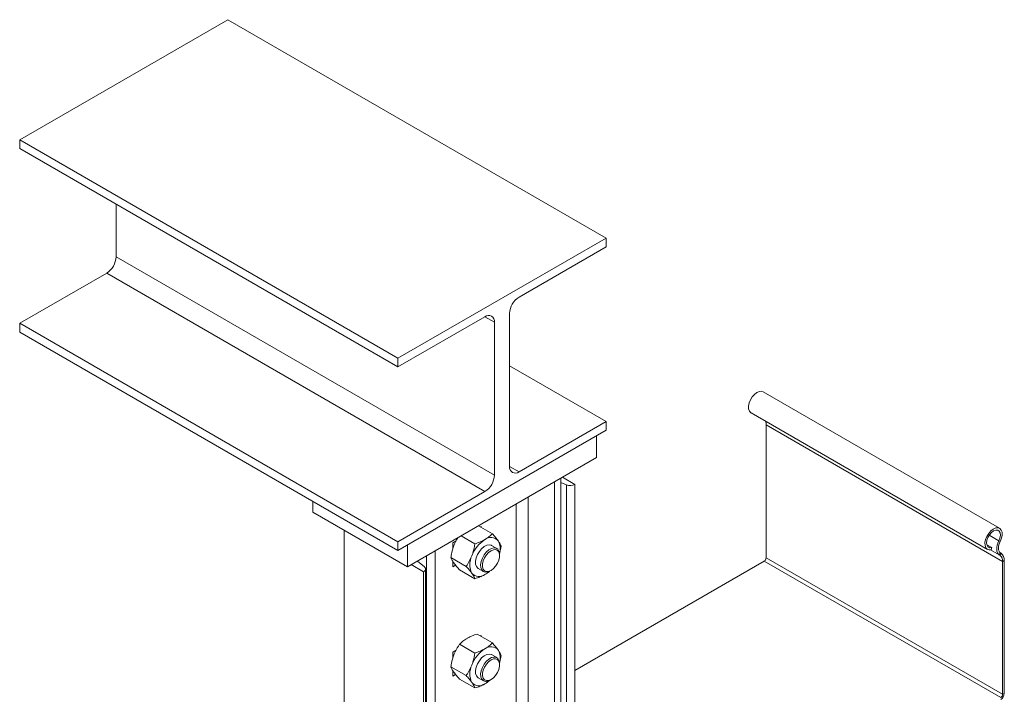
# Model space of a CAD drawing. Header units: millimetres. Extents: x 227 to 1100, y 6 to 1565.
# Tile 2 of 5: x 392 to 760, y 450 to 702. Entities that reach past the tile are written whole.
import ezdxf

# ---------------------------------------------------------------- set-up
doc = ezdxf.new("R2010")
doc.units = ezdxf.units.MM

msp = doc.modelspace()

# ---------------------------------------------------------------- linework, layer by layer
at = {"color": 7, "linetype": 'Continuous', "lineweight": 15}
for p, q in [((469.52, 701.96), (391.74, 657.05)), ((610.94, 620.31), (469.52, 701.96)), ((533.16, 575.41), (391.74, 657.05)), ((391.74, 657.05), (391.74, 653.79)), ((533.16, 572.15), (391.74, 653.79)), ((427.8, 632.97), (427.8, 613.36)), ((610.94, 620.31), (533.16, 575.41)), ((610.94, 617.05), (610.94, 620.31)), ((610.94, 617.05), (578.41, 598.27)), ((427.8, 613.36), (569.22, 531.72)), ((424.26, 607.24), (391.74, 588.46)), ((565.68, 525.6), (424.26, 607.24)), ((565.68, 590.92), (533.16, 572.15)), ((574.88, 592.15), (574.88, 534.99)), ((391.74, 588.46), (391.74, 585.2)), ((533.16, 506.82), (391.74, 588.46)), ((569.22, 531.72), (569.22, 588.88)), ((533.16, 503.56), (391.74, 585.2)), ((533.16, 572.15), (533.16, 575.41)), ((610.94, 551.73), (574.88, 572.54)), ((758.08, 511.84), (669.69, 562.86)), ((665.14, 554.98), (753.53, 503.95)), ((578.41, 532.95), (610.94, 551.73)), ((610.94, 548.46), (610.94, 551.73)), ((670.8, 550.49), (759.18, 499.47)), ((670.8, 500.81), (670.8, 550.49)), ((610.94, 548.46), (533.16, 503.56)), ((536.69, 505.6), (607.4, 546.42)), ((607.4, 538.25), (607.4, 546.42)), ((536.69, 497.43), (607.4, 538.25)), ((594.01, 370.82), (594.01, 530.52)), ((594.67, 530.9), (599.31, 528.23)), ((591.72, 368.93), (591.72, 529.2)), ((596.11, 528.07), (594.01, 528.92)), ((599.31, 360.84), (599.31, 528.23)), ((533.16, 506.82), (565.68, 525.6)), ((501.34, 517.84), (501.34, 521.93)), ((501.34, 517.84), (536.69, 497.43)), ((563.29, 512.79), (568.44, 509.81)), ((564.27, 512.53), (564, 512.38)), ((564.27, 512.22), (564.27, 512.53)), ((513.04, 390.41), (513.04, 511.09)), ((556.76, 509.02), (561.91, 506.04)), ((533.16, 503.56), (533.16, 506.82)), ((536.69, 497.43), (536.69, 505.6)), ((554.9, 507.12), (553.66, 506.41)), ((553.66, 506.41), (553.66, 503.98)), ((570.09, 504.33), (568.18, 505.43)), ((571.06, 502.17), (571.71, 505.17)), ((753.31, 505.68), (755.14, 504.63)), ((755.14, 504.63), (754.97, 503.83)), ((758.28, 506.95), (757.79, 507.14)), ((543.83, 501.55), (543.83, 341.86)), ((547.11, 503.45), (547.11, 343.18)), ((552.94, 500.92), (558.65, 497.62)), ((571.13, 501.63), (571.13, 502.04)), ((670.8, 500.81), (759.18, 449.79)), ((758.41, 502.69), (757.95, 501.92)), ((758.19, 501.76), (757.95, 501.92)), ((758.19, 501.76), (758.65, 502.53)), ((758.65, 502.53), (758.41, 502.69)), ((542.74, 495.57), (538.11, 498.25)), ((540.41, 499.58), (543.02, 497.42)), ((553.66, 499.52), (553.66, 497.43)), ((553.66, 497.43), (554.72, 498.04)), ((599.31, 458.73), (670.09, 499.59)), ((670.09, 499.59), (758.48, 448.56)), ((759.82, 499.83), (759.18, 499.47)), ((759.18, 449.79), (759.18, 499.47)), ((759.82, 450.15), (759.82, 499.83)), ((542.74, 332.27), (542.74, 495.57)), ((543.47, 333.29), (543.47, 496.59)), ((556.21, 496.27), (561.91, 492.98)), ((563.18, 496.77), (565.09, 495.67)), ((567.59, 495.92), (567.95, 496.12)), ((562.74, 472.28), (568.44, 468.99)), ((564.27, 471.71), (564, 471.55)), ((564.27, 471.4), (564.27, 471.71)), ((556.21, 468.51), (561.91, 465.21)), ((554.9, 466.29), (553.66, 465.58)), ((553.66, 465.58), (553.66, 463.15)), ((570.09, 463.5), (568.18, 464.61)), ((571.06, 461.35), (571.71, 464.34)), ((571.13, 460.81), (571.13, 461.21)), ((552.94, 460.09), (558.65, 456.8)), ((553.66, 458.7), (553.66, 456.6)), ((553.66, 456.6), (554.72, 457.21)), ((556.21, 455.44), (561.91, 452.15)), ((563.18, 455.95), (565.09, 454.84)), ((567.59, 455.09), (567.95, 455.3)), ((759.18, 449.79), (759.82, 450.15))]:
    msp.add_line(p, q, dxfattribs=at)
at = {"color": 8, "linetype": 'Continuous', "lineweight": 15}
for p, q in [((569.22, 588.88), (565.68, 590.92)), ((574.88, 534.99), (578.41, 532.95)), ((596.11, 360.68), (596.11, 528.07)), ((581.83, 372.93), (581.83, 523.49)), ((577.35, 372.7), (577.35, 520.9)), ((754.16, 509.24), (757.79, 507.14)), ((754.71, 503.77), (758.19, 501.76)), ((754.73, 503.77), (757.95, 501.92))]:
    msp.add_line(p, q, dxfattribs=at)
at = {"color": 7, "linetype": 'Continuous', "lineweight": 15, "flags": 128}
for points in [[(669.69, 562.86), (669.1, 563.06), (668.26, 562.99), (667.35, 562.59), (666.44, 561.9), (665.62, 560.96), (664.94, 559.86), (664.46, 558.68), (664.22, 557.52), (664.25, 556.47), (664.52, 555.63), (665.04, 555.05), (665.14, 554.98)], [(758.28, 506.95), (758.76, 508.13), (759, 509.29), (758.98, 510.34), (758.7, 511.18), (758.19, 511.77), (757.49, 512.03), (756.64, 511.97), (755.73, 511.57), (754.83, 510.87), (754.01, 509.93), (753.33, 508.83), (752.85, 507.65), (752.61, 506.49), (752.63, 505.45), (752.91, 504.6), (753.43, 504.02), (754.13, 503.76), (754.97, 503.83)], [(757.79, 507.14), (758.21, 508.2), (758.38, 509.23), (758.29, 510.13), (757.95, 510.8), (757.38, 511.17), (756.65, 511.2), (755.84, 510.89), (755.02, 510.28), (754.29, 509.43), (753.71, 508.41), (753.34, 507.35), (753.23, 506.34), (753.38, 505.49), (753.78, 504.88), (754.39, 504.59), (755.14, 504.63)], [(568.18, 505.43), (568.04, 505.51), (567.24, 505.67), (566.32, 505.49), (565.36, 504.98), (564.42, 504.19), (563.58, 503.17), (562.89, 501.99), (562.41, 500.75), (562.17, 499.54), (562.19, 498.44), (562.47, 497.54), (562.99, 496.9), (563.18, 496.77)], [(567.59, 495.92), (566.64, 495.52), (565.76, 495.45), (565.01, 495.72), (564.45, 496.31), (564.13, 497.17), (564.07, 498.24), (564.26, 499.44), (564.7, 500.69), (565.36, 501.88), (566.18, 502.93), (567.11, 503.77), (568.07, 504.32), (569, 504.56), (569.82, 504.46), (570.48, 504.02), (570.92, 503.29), (571.12, 502.32), (571.13, 502.04)], [(757.95, 501.92), (757.56, 502.26), (757.26, 502.73), (757.08, 503.31), (757, 503.99), (757.03, 504.73), (757.18, 505.52), (757.44, 506.33), (757.79, 507.14)], [(758.41, 502.69), (758.09, 502.97), (757.85, 503.35), (757.7, 503.83), (757.63, 504.38), (757.66, 504.99), (757.78, 505.63), (757.99, 506.3), (758.28, 506.95)], [(567.95, 496.12), (568.84, 496.79), (569.67, 497.7), (570.35, 498.78), (570.84, 499.94), (571.1, 501.09), (571.1, 502.14), (570.84, 502.99), (570.35, 503.59), (569.67, 503.88), (568.84, 503.84), (567.95, 503.47), (567.05, 502.8), (566.23, 501.89), (565.54, 500.81), (565.05, 499.65), (564.8, 498.5), (564.8, 497.46), (565.05, 496.6), (565.54, 496), (566.23, 495.71), (567.05, 495.75), (567.95, 496.12)], [(543.02, 497.42), (543.24, 497.2), (543.39, 496.97), (543.46, 496.72), (543.46, 496.47), (543.39, 496.22), (543.24, 495.98), (543.02, 495.77), (542.74, 495.57)], [(568.18, 464.61), (568.04, 464.68), (567.24, 464.84), (566.32, 464.66), (565.36, 464.16), (564.42, 463.36), (563.58, 462.34), (562.89, 461.17), (562.41, 459.93), (562.17, 458.71), (562.19, 457.61), (562.47, 456.71), (562.99, 456.07), (563.18, 455.95)], [(567.59, 455.09), (566.64, 454.69), (565.76, 454.62), (565.01, 454.9), (564.45, 455.48), (564.13, 456.34), (564.07, 457.42), (564.26, 458.62), (564.7, 459.86), (565.36, 461.05), (566.18, 462.11), (567.11, 462.94), (568.07, 463.5), (569, 463.73), (569.82, 463.63), (570.48, 463.2), (570.92, 462.46), (571.12, 461.49), (571.13, 461.21)], [(567.95, 455.3), (568.84, 455.96), (569.67, 456.87), (570.35, 457.95), (570.84, 459.11), (571.1, 460.27), (571.1, 461.31), (570.84, 462.17), (570.35, 462.76), (569.67, 463.05), (568.84, 463.01), (567.95, 462.64), (567.05, 461.98), (566.23, 461.07), (565.54, 459.99), (565.05, 458.83), (564.8, 457.67), (564.8, 456.63), (565.05, 455.77), (565.54, 455.18), (566.23, 454.89), (567.05, 454.93), (567.95, 455.3)]]:
    msp.add_lwpolyline(points, dxfattribs=at)
at = {"color": 7, "linetype": 'Continuous', "lineweight": 15}
for centre, radius, start, end in [((420.12, 613.71), 7.68, 302.6058, 357.3941), ((582.55, 591.8), 7.68, 122.6049, 177.3951), ((567.06, 589.23), 2.18, 350.7853, 129.2042), ((667.25, 550.56), 3.55, 358.8779, 21.4463), ((577.03, 534.64), 2.18, 170.7863, 309.203), ((561.54, 532.07), 7.68, 302.6058, 357.3941), ((597.53, 531.71), 3.91, 248.6937, 297.0889), ((567.91, 504.91), 3.52, 40.5332, 129.2488), ((572.31, 497.3), 12.28, 122.6376, 159.7728), ((565.23, 504.18), 6.15, 343.2367, 29.4111), ((567.32, 498.27), 7.3, 153.4367, 206.5633), ((669.26, 500.88), 1.54, 302.6055, 357.3951), ((756.58, 499.7), 2.61, 354.7435, 51.9905), ((756.76, 500.11), 3.07, 354.7437, 51.99), ((563.46, 497.29), 3.52, 220.5322, 309.2486), ((560.93, 502.62), 9.35, 300.5297, 312.6649), ((567.91, 464.08), 3.52, 40.5329, 129.2474), ((572.31, 456.47), 12.28, 122.6384, 159.7727), ((565.23, 463.35), 6.15, 343.2364, 29.4115), ((567.32, 457.45), 7.3, 153.4366, 206.5634), ((563.46, 456.47), 3.52, 220.533, 309.2478), ((560.93, 461.8), 9.36, 300.5344, 312.6602), ((756.9, 450.29), 2.92, 302.6055, 357.3948), ((757.65, 449.86), 1.54, 302.6055, 357.3951)]:
    msp.add_arc(centre, radius, start, end, dxfattribs=at)
for points, knots in [([(554.07, 505.42), (554.22, 505.8), (554.65, 506.85), (555.25, 507.78), (555.63, 508.37)], [0, 0, 0, 0, 0.360083, 1, 1, 1, 1]), ([(565.68, 507.64), (565.76, 507.68), (566.34, 508.02), (567.34, 508.72), (568.07, 509.45), (568.44, 509.81)], [0, 0, 0, 0, 0.070087, 0.530782, 1, 1, 1, 1]), ([(568.44, 509.81), (568.85, 509.35), (569.67, 508.43), (570.28, 507.61), (570.58, 507.2)], [0, 0, 0, 0, 0.495456, 1, 1, 1, 1]), ([(552.94, 500.92), (553, 501.32), (553.24, 502.86), (553.71, 504.33), (554.07, 505.42)], [0, 0, 0, 0, 0.2575493, 1, 1, 1, 1]), ([(560.78, 501.54), (560.93, 501.93), (561.45, 503.37), (561.72, 504.91), (561.91, 506.04)], [0, 0, 0, 0, 0.268636, 1, 1, 1, 1]), ([(561.91, 506.04), (562.58, 506.27), (563.94, 506.72), (565.1, 507.33), (565.68, 507.64)], [0, 0, 0, 0, 0.495458, 1, 1, 1, 1]), ([(570.58, 507.2), (570.62, 507.14), (570.91, 506.73), (571.35, 506.01), (571.59, 505.45), (571.71, 505.17)], [0, 0, 0, 0, 0.070086, 0.530786, 1, 1, 1, 1]), ([(554.07, 498.89), (554.03, 498.94), (553.74, 499.36), (553.3, 500.08), (553.06, 500.64), (552.94, 500.92)], [0, 0, 0, 0, 0.070085, 0.530774, 1, 1, 1, 1]), ([(558.65, 497.62), (558.86, 497.93), (559.69, 499.13), (560.32, 500.52), (560.78, 501.54)], [0, 0, 0, 0, 0.257549, 1, 1, 1, 1]), ([(556.21, 496.27), (555.8, 496.73), (554.98, 497.66), (554.37, 498.47), (554.07, 498.89)], [0, 0, 0, 0, 0.495451, 1, 1, 1, 1]), ([(560.78, 495.01), (560.75, 495.06), (560.45, 495.48), (559.78, 496.33), (559.03, 497.19), (558.65, 497.62)], [0, 0, 0, 0, 0.070085, 0.530774, 1, 1, 1, 1]), ([(561.91, 492.98), (561.79, 493.27), (561.54, 493.87), (561.04, 494.63), (560.78, 495.01)], [0, 0, 0, 0, 0.495451, 1, 1, 1, 1]), ([(565.68, 494.57), (565.61, 494.53), (565.02, 494.19), (563.8, 493.62), (562.55, 493.19), (561.91, 492.98)], [0, 0, 0, 0, 0.070087, 0.530784, 1, 1, 1, 1]), ([(567.51, 495.89), (567.41, 495.8), (566.91, 495.31), (566.23, 494.9), (565.68, 494.57)], [0, 0, 0, 0, 0.194126, 1, 1, 1, 1]), ([(558.97, 470.69), (559.04, 470.73), (559.64, 471.07), (560.85, 471.64), (562.1, 472.07), (562.74, 472.28)], [0, 0, 0, 0, 0.070087, 0.530782, 1, 1, 1, 1]), ([(554.07, 464.59), (554.22, 464.97), (554.8, 466.38), (555.61, 467.61), (556.21, 468.51)], [0, 0, 0, 0, 0.268632, 1, 1, 1, 1]), ([(556.21, 468.51), (556.59, 468.9), (557.38, 469.68), (558.43, 470.35), (558.97, 470.69)], [0, 0, 0, 0, 0.495458, 1, 1, 1, 1]), ([(565.68, 466.81), (565.76, 466.85), (566.34, 467.19), (567.34, 467.9), (568.07, 468.62), (568.44, 468.99)], [0, 0, 0, 0, 0.070087, 0.530782, 1, 1, 1, 1]), ([(568.44, 468.99), (568.85, 468.53), (569.67, 467.6), (570.28, 466.78), (570.58, 466.37)], [0, 0, 0, 0, 0.495459, 1, 1, 1, 1]), ([(552.94, 460.09), (553, 460.49), (553.24, 462.03), (553.71, 463.5), (554.07, 464.59)], [0, 0, 0, 0, 0.2575507, 1, 1, 1, 1]), ([(560.78, 460.71), (560.93, 461.1), (561.45, 462.54), (561.72, 464.09), (561.91, 465.21)], [0, 0, 0, 0, 0.268632, 1, 1, 1, 1]), ([(561.91, 465.21), (562.58, 465.44), (563.94, 465.89), (565.1, 466.5), (565.68, 466.81)], [0, 0, 0, 0, 0.495458, 1, 1, 1, 1]), ([(570.58, 466.37), (570.62, 466.32), (570.91, 465.9), (571.35, 465.18), (571.59, 464.62), (571.71, 464.34)], [0, 0, 0, 0, 0.07008, 0.530783, 1, 1, 1, 1]), ([(558.65, 456.8), (558.86, 457.11), (559.69, 458.31), (560.32, 459.69), (560.78, 460.71)], [0, 0, 0, 0, 0.257551, 1, 1, 1, 1]), ([(554.07, 458.06), (554.03, 458.11), (553.74, 458.53), (553.3, 459.25), (553.06, 459.81), (552.94, 460.09)], [0, 0, 0, 0, 0.070085, 0.530779, 1, 1, 1, 1]), ([(556.21, 455.44), (555.8, 455.9), (554.98, 456.83), (554.37, 457.65), (554.07, 458.06)], [0, 0, 0, 0, 0.495457, 1, 1, 1, 1]), ([(560.78, 454.18), (560.75, 454.24), (560.45, 454.66), (559.78, 455.51), (559.03, 456.36), (558.65, 456.8)], [0, 0, 0, 0, 0.070085, 0.530779, 1, 1, 1, 1]), ([(561.91, 452.15), (561.79, 452.45), (561.54, 453.04), (561.04, 453.8), (560.78, 454.18)], [0, 0, 0, 0, 0.495457, 1, 1, 1, 1]), ([(565.68, 453.74), (565.61, 453.7), (565.02, 453.36), (563.8, 452.79), (562.55, 452.36), (561.91, 452.15)], [0, 0, 0, 0, 0.070087, 0.530784, 1, 1, 1, 1]), ([(567.51, 455.06), (567.41, 454.97), (566.91, 454.49), (566.23, 454.08), (565.68, 453.74)], [0, 0, 0, 0, 0.194126, 1, 1, 1, 1])]:
    msp.add_open_spline(points, degree=3, knots=knots, dxfattribs=at)

doc.saveas('drawing.dxf')
